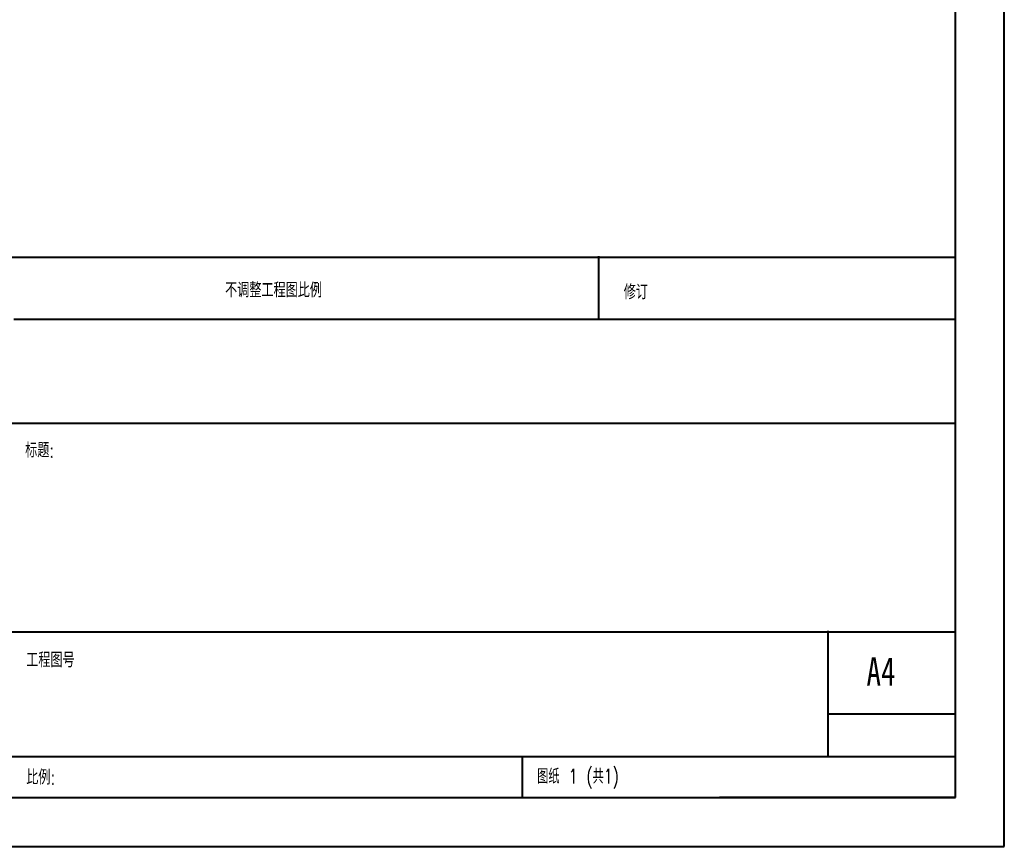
# Model space of a CAD drawing. Header units: millimetres. Extents: x 0 to 210, y 0 to 297.
# Tile 4 of 8: x 110 to 210, y 0 to 85. Entities that reach past the tile are written whole.
import ezdxf

# ---------------------------------------------------------------- set-up
doc = ezdxf.new("R2010")
doc.units = ezdxf.units.MM
doc.styles.add('SLDTEXTSTYLE0', font='TXT', dxfattribs={"width": 0.75, "bigfont": 'bigfont'})
doc.styles.add('SLDTEXTSTYLE1', font='TXT', dxfattribs={"width": 0.75})
doc.styles.add('SLDTEXTSTYLE2', font='TXT', dxfattribs={"width": 0.694444, "bigfont": 'bigfont'})

# ---------------------------------------------------------------- blocks, each defined once
blk = doc.blocks.new('SW_NOTE_0')
at = {"color": 0, "linetype": 'Continuous', "lineweight": 0, "char_height": 1.5, "attachment_point": 1, "style": 'SLDTEXTSTYLE0'}
for s, insert in [('\\M+18FAB锐边\\M+190B4\\M+18F9C', (0, 1.93)), ('\\M+196D1\\M+18E68\\M+19BF3\\M+190DC\\M+19266', (0, -0.57))]:
    blk.add_mtext(s, dxfattribs=dict(at, insert=insert))

msp = doc.modelspace()

# ---------------------------------------------------------------- linework, layer by layer
at = {"color": 7, "linetype": 'Continuous', "lineweight": 40}
for p, q in [((210.08, 0.21), (210.08, 297.21)), ((205.08, 5.21), (205.08, 292.21)), ((10.11, 60.37), (205.08, 60.37)), ((168.68, 54.09), (168.68, 60.46)), ((205.08, 54), (108.91, 54)), ((205.08, 43.37), (10.11, 43.37)), ((192.08, 9.46), (192.08, 22.21)), ((64.71, 22.12), (205.08, 22.12)), ((205.08, 13.71), (192.08, 13.71)), ((10.11, 9.37), (205.08, 9.37)), ((160.88, 5.21), (160.88, 9.46)), ((10.08, 5.21), (205.08, 5.21)), ((205.08, 5.21), (180.99, 5.21)), ((0.08, 0.21), (210.08, 0.21))]:
    msp.add_line(p, q, dxfattribs=at)

# ---------------------------------------------------------------- block references
at = {"color": 7, "linetype": 'Continuous', "lineweight": 0}
msp.add_blockref('SW_NOTE_0', (91.42, 57.19), dxfattribs=at)

# ---------------------------------------------------------------- texts
at = {"color": 7, "linetype": 'Continuous', "lineweight": 0, "attachment_point": 1}
for s, insert, char_height, style in [('\\M+19573调\\M+190AE\\M+18D48\\M+192F6图\\M+194E4\\M+197E1', (130.49, 57.75), 1.5, 'SLDTEXTSTYLE0'), ('\\M+18F43订', (171.21, 57.55), 1.5, 'SLDTEXTSTYLE0'), ('标题:', (110.07, 41.4), 1.5, 'SLDTEXTSTYLE0'), ('\\M+18D48\\M+192F6图\\M+18D86', (110.18, 19.99), 1.5, 'SLDTEXTSTYLE0'), ('A4', (196, 19.52), 2.91, 'SLDTEXTSTYLE1'), ('\\M+194E4\\M+197E1:', (110.18, 8.02), 1.5, 'SLDTEXTSTYLE0'), ('图纸 1 (\\M+18BA41)', (162.36, 8.11), 1.5, 'SLDTEXTSTYLE2')]:
    msp.add_mtext(s, dxfattribs=dict(at, insert=insert, char_height=char_height, style=style))

doc.saveas('drawing.dxf')
